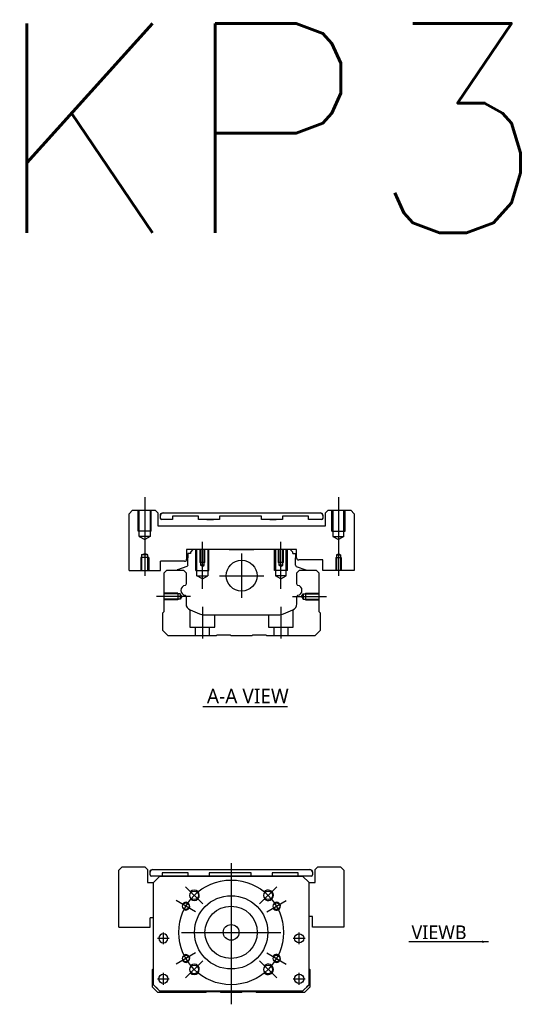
# Model space of a CAD drawing. Header units: millimetres. Extents: x -257 to 3135, y -1556 to 860.
# Tile 13 of 15: x -257 to -68, y -260 to 117. Entities that reach past the tile are written whole.
import ezdxf
from ezdxf.lldxf.tags import DXFTag

# ---------------------------------------------------------------- set-up
doc = ezdxf.new("R2010")
doc.units = ezdxf.units.MM
doc.layers.get('0').update_dxf_attribs({"linetype": 'CONTINUOUS'})
doc.styles.add('CHN', font='msjhbd.ttf')
doc.styles.add('DIM-7', font='SIMPLEX.shx', dxfattribs={"width": 0.7, "bigfont": 'chineset.shx'})
doc.styles.get("Standard").update_dxf_attribs({"font": 'txt.shx', "height": 0.5})
tags = doc.linetypes.add('DASHED', pattern=[25.72, 12.86, -12.86]).pattern_tags.tags
tags[6:7] = [DXFTag(74, 4), DXFTag(75, 0), DXFTag(340, '0'), DXFTag(46, 0.0), DXFTag(50, 0.0), DXFTag(44, 0.0), DXFTag(45, 0.0)]
tags[4:5] = [DXFTag(74, 4), DXFTag(75, 0), DXFTag(340, '0'), DXFTag(46, 0.0), DXFTag(50, 0.0), DXFTag(44, 0.0), DXFTag(45, 0.0)]
doc.dimstyles.new('CNS', dxfattribs={"dimtxt": 3.5, "dimasz": 2.5, "dimexe": 1, "dimexo": 1, "dimgap": 1, "dimtad": 1, "dimdsep": 46, "dimtxsty": 'DIM-7', "dimcen": 0.09, "dimclrd": 4, "dimclre": 4, "dimclrt": 1, "dimadec": 0, "dimazin": 0, "dimtfac": 1, "dimtmove": 0, "dimatfit": 3, "dimfxl": 0, "dimtvp": 0.971429, "dimtolj": 1, "dimarcsym": 0})

msp = doc.modelspace()

# ---------------------------------------------------------------- linework, layer by layer
at = {"ltscale": 0.1}
for p, q in [((-209.1, -65.83), (-209.1, -95.88)), ((-135.1, -65.83), (-135.1, -95.88)), ((-187.1, -100.83), (-187.1, -82.83)), ((-157.1, -100.83), (-157.1, -82.83)), ((-191.56, -103.78), (-204.56, -103.78)), ((-152.65, -103.78), (-139.65, -103.78)), ((-187.1, -107.78), (-187.1, -119.78)), ((-157.1, -107.78), (-157.1, -119.78))]:
    msp.add_line(p, q, dxfattribs=at)
at = {"linetype": 'Continuous'}
for p, q in [((-213.81, -70.83), (-215.1, -72.13)), ((-213.81, -70.83), (-205.1, -70.83)), ((-204.1, -71.83), (-205.1, -70.83)), ((-139.1, -70.83), (-140.1, -71.83)), ((-139.1, -70.83), (-130.4, -70.83)), ((-129.1, -72.13), (-130.4, -70.83)), ((-204.1, -71.83), (-204.1, -76.83)), ((-203.1, -73.83), (-203.1, -72.83)), ((-203.1, -72.83), (-203.1, -72.83)), ((-198.54, -74.33), (-202.6, -74.33)), ((-198.54, -74.33), (-202.6, -74.33)), ((-202.1, -71.83), (-142.1, -71.83)), ((-202.1, -71.83), (-142.1, -71.83)), ((-198.54, -73.13), (-198.54, -74.33)), ((-198.54, -73.13), (-198.54, -73.13)), ((-188.54, -73.13), (-198.54, -73.13)), ((-188.54, -73.13), (-198.54, -73.13)), ((-188.54, -74.33), (-188.54, -73.13)), ((-188.54, -73.13), (-188.54, -73.13)), ((-180.54, -74.33), (-188.54, -74.33)), ((-180.54, -74.33), (-188.54, -74.33)), ((-185.33, -71.83), (-185.33, -71.83)), ((-185.33, -71.83), (-182.88, -71.83)), ((-185.33, -71.83), (-182.88, -71.83)), ((-185.33, -74.33), (-182.88, -74.33)), ((-182.88, -71.83), (-182.88, -71.83)), ((-182.88, -74.33), (-182.88, -74.33)), ((-180.54, -73.13), (-180.54, -74.33)), ((-180.54, -73.13), (-180.54, -73.13)), ((-164.54, -73.13), (-180.54, -73.13)), ((-164.54, -73.13), (-180.54, -73.13)), ((-164.54, -74.33), (-164.54, -73.13)), ((-164.54, -73.13), (-164.54, -73.13)), ((-156.54, -74.33), (-164.54, -74.33)), ((-156.54, -74.33), (-164.54, -74.33)), ((-161.33, -71.83), (-161.33, -71.83)), ((-161.33, -71.83), (-158.88, -71.83)), ((-161.33, -71.83), (-158.88, -71.83)), ((-161.33, -74.33), (-158.88, -74.33)), ((-158.88, -71.83), (-158.88, -71.83)), ((-158.88, -74.33), (-158.88, -74.33)), ((-156.54, -73.13), (-156.54, -74.33)), ((-156.54, -73.13), (-156.54, -73.13)), ((-146.54, -73.13), (-156.54, -73.13)), ((-146.54, -73.13), (-156.54, -73.13)), ((-146.54, -74.33), (-146.54, -73.13)), ((-146.54, -73.13), (-146.54, -73.13)), ((-141.6, -74.33), (-146.54, -74.33)), ((-141.6, -74.33), (-146.54, -74.33)), ((-141.1, -72.83), (-141.1, -73.83)), ((-141.1, -72.83), (-141.1, -72.83)), ((-140.1, -76.83), (-140.1, -71.83)), ((-129.1, -72.13), (-129.1, -93.83)), ((-204.1, -76.83), (-140.1, -76.83)), ((-151.1, -85.83), (-193.1, -85.83)), ((-193.1, -85.83), (-193.1, -89.53)), ((-190.68, -85.83), (-191.68, -86.83)), ((-182.8, -85.83), (-190.68, -85.83)), ((-176.8, -85.83), (-167.4, -85.83)), ((-153.53, -85.83), (-161.4, -85.83)), ((-152.53, -86.83), (-153.53, -85.83)), ((-151.1, -89.03), (-151.1, -85.83)), ((-192.68, -87.33), (-192.68, -89.03)), ((-191.68, -87.33), (-192.68, -87.33)), ((-192.68, -91.83), (-192.68, -89.03)), ((-191.68, -86.83), (-191.68, -87.33)), ((-152.53, -87.33), (-152.53, -86.83)), ((-152.53, -87.33), (-151.53, -87.33)), ((-151.53, -87.33), (-151.53, -89.03)), ((-151.53, -91.83), (-151.53, -89.03)), ((-141.1, -89.83), (-150.3, -89.83)), ((-141.1, -93.83), (-141.1, -89.83)), ((-203.15, -93.88), (-203.1, -93.83)), ((-193.9, -90.33), (-203.1, -90.33)), ((-203.1, -93.83), (-203.1, -90.33)), ((-201.65, -94.78), (-200.65, -93.78)), ((-200.65, -93.78), (-194.33, -93.78)), ((-196.71, -93.76), (-196.72, -93.78)), ((-193.01, -92.3), (-196.58, -93.6)), ((-194.33, -93.78), (-193.33, -94.78)), ((-151.2, -92.3), (-147.63, -93.6)), ((-150.98, -94.78), (-149.98, -93.78)), ((-149.98, -93.78), (-143.65, -93.78)), ((-147.5, -93.76), (-147.49, -93.78)), ((-143.65, -93.78), (-142.65, -94.78)), ((-141.1, -93.83), (-141.06, -93.88)), ((-129.15, -93.88), (-141.06, -93.88)), ((-129.15, -93.88), (-129.1, -93.83)), ((-201.65, -109.48), (-201.65, -94.78)), ((-193.33, -94.78), (-193.33, -99.06)), ((-150.98, -99.06), (-150.98, -94.78)), ((-142.65, -94.78), (-142.65, -109.48)), ((-193.33, -103.8), (-193.33, -106.62)), ((-150.98, -106.62), (-150.98, -103.8)), ((-191.78, -108.92), (-188.22, -110.4)), ((-156.08, -110.4), (-152.52, -108.92)), ((-202.15, -109.98), (-201.65, -109.48)), ((-202.15, -116.78), (-202.15, -109.98)), ((-186.31, -110.78), (-158, -110.78)), ((-142.65, -109.48), (-142.15, -109.98)), ((-142.15, -109.98), (-142.15, -116.78)), ((-200.15, -118.78), (-202.15, -116.78)), ((-181.8, -118.78), (-200.15, -118.78)), ((-181.45, -118.53), (-181.8, -118.78)), ((-176.45, -118.53), (-181.45, -118.53)), ((-176.1, -118.78), (-176.45, -118.53)), ((-168.2, -118.78), (-176.1, -118.78)), ((-167.85, -118.53), (-168.2, -118.78)), ((-162.85, -118.53), (-167.85, -118.53)), ((-162.5, -118.78), (-162.85, -118.53)), ((-144.15, -118.78), (-162.5, -118.78)), ((-142.15, -116.78), (-144.15, -118.78)), ((-217.76, -207.14), (-219.05, -208.43)), ((-219.05, -230.14), (-219.05, -208.43)), ((-217.76, -207.14), (-209.05, -207.14)), ((-208.05, -208.14), (-209.05, -207.14)), ((-208.05, -208.14), (-208.05, -213.14)), ((-207.05, -209.14), (-207.05, -209.14)), ((-207.05, -210.14), (-207.05, -209.14)), ((-203.3, -210.64), (-206.55, -210.64)), ((-206.05, -208.14), (-146.05, -208.14)), ((-206.05, -208.14), (-146.05, -208.14)), ((-205.8, -213.14), (-203.3, -210.64)), ((-203.3, -210.64), (-205.8, -213.14)), ((-203.3, -210.64), (-148.8, -210.64)), ((-148.8, -210.64), (-203.3, -210.64)), ((-148.8, -210.64), (-203.3, -210.64)), ((-202.49, -209.44), (-202.49, -210.64)), ((-192.49, -209.44), (-202.49, -209.44)), ((-192.49, -210.64), (-192.49, -209.44)), ((-184.49, -209.44), (-184.49, -210.64)), ((-168.49, -209.44), (-184.49, -209.44)), ((-168.49, -210.64), (-168.49, -209.44)), ((-160.49, -209.44), (-160.49, -210.64)), ((-150.49, -209.44), (-160.49, -209.44)), ((-150.49, -210.64), (-150.49, -209.44)), ((-145.55, -210.64), (-150.49, -210.64)), ((-148.8, -210.64), (-146.3, -213.14)), ((-146.3, -213.14), (-148.8, -210.64)), ((-145.05, -209.14), (-145.05, -209.14)), ((-145.05, -209.14), (-145.05, -210.14)), ((-143.05, -207.14), (-144.05, -208.14)), ((-144.05, -213.14), (-144.05, -208.14)), ((-143.05, -207.14), (-134.35, -207.14)), ((-133.05, -208.43), (-134.35, -207.14)), ((-133.05, -208.43), (-133.05, -230.14)), ((-208.05, -213.14), (-205.8, -213.14)), ((-205.8, -252.14), (-205.8, -213.14)), ((-146.31, -213.14), (-144.05, -213.14)), ((-146.3, -252.14), (-146.3, -213.14)), ((-207.05, -230.14), (-207.05, -226.64)), ((-205.8, -226.64), (-207.05, -226.64)), ((-145.06, -226.14), (-146.3, -226.14)), ((-145.06, -230.14), (-145.06, -226.14)), ((-219.05, -230.14), (-219.01, -230.18)), ((-219.01, -230.18), (-207.1, -230.18)), ((-207.1, -230.18), (-207.05, -230.14)), ((-145.06, -230.14), (-145.01, -230.18)), ((-133.1, -230.18), (-145.01, -230.18)), ((-133.1, -230.18), (-133.05, -230.14)), ((-206.1, -246.29), (-205.8, -245.99)), ((-206.1, -253.09), (-206.1, -246.29)), ((-146.3, -246.09), (-146.1, -246.29)), ((-146.1, -246.29), (-146.1, -253.09)), ((-204.1, -255.09), (-206.1, -253.09)), ((-205.8, -252.14), (-203.3, -254.64)), ((-203.3, -254.64), (-204.8, -253.14)), ((-185.75, -255.09), (-204.1, -255.09)), ((-203.3, -254.64), (-203.3, -254.64)), ((-148.8, -254.64), (-203.3, -254.64)), ((-148.8, -254.64), (-203.3, -254.64)), ((-185.4, -254.84), (-185.75, -255.09)), ((-180.4, -254.84), (-185.4, -254.84)), ((-180.05, -255.09), (-180.4, -254.84)), ((-172.15, -255.09), (-180.05, -255.09)), ((-171.8, -254.84), (-172.15, -255.09)), ((-166.8, -254.84), (-171.8, -254.84)), ((-166.45, -255.09), (-166.8, -254.84)), ((-148.1, -255.09), (-166.45, -255.09)), ((-148.8, -254.64), (-146.3, -252.14)), ((-146.1, -253.09), (-148.1, -255.09))]:
    msp.add_line(p, q, dxfattribs=at)
at = {"linetype": 'DASHED', "ltscale": 0.3}
for p, q in [((-211.6, -78.83), (-211.6, -70.83)), ((-211.2, -80.83), (-211.2, -70.83)), ((-207, -70.83), (-207, -80.83)), ((-206.6, -78.83), (-206.6, -70.83)), ((-137.6, -78.83), (-137.6, -70.83)), ((-137.2, -70.83), (-137.2, -80.83)), ((-133, -80.83), (-133, -70.83)), ((-132.6, -78.83), (-132.6, -70.83)), ((-206.6, -78.83), (-211.6, -78.83)), ((-137.6, -78.83), (-132.6, -78.83)), ((-207, -80.83), (-211.2, -80.83)), ((-211.2, -80.83), (-209.1, -82.04)), ((-207, -80.83), (-209.1, -82.04)), ((-137.2, -80.83), (-133, -80.83)), ((-137.2, -80.83), (-135.1, -82.04)), ((-133, -80.83), (-135.1, -82.04))]:
    msp.add_line(p, q, dxfattribs=at)
for p, q in [((-215.1, -93.83), (-215.1, -72.13)), ((-215.1, -93.83), (-215.06, -93.88)), ((-215.06, -93.88), (-203.15, -93.88)), ((-186.86, -145.77), (-154.62, -145.77)), ((-204.24, -234.39), (-199.74, -234.39)), ((-204.24, -234.39), (-199.74, -234.39)), ((-152.37, -234.39), (-147.87, -234.39)), ((-152.37, -234.39), (-147.87, -234.39)), ((-204.24, -249.89), (-199.74, -249.89)), ((-204.24, -249.89), (-199.74, -249.89)), ((-152.37, -249.89), (-147.87, -249.89)), ((-152.37, -249.89), (-147.87, -249.89))]:
    msp.add_line(p, q)
at = {"linetype": 'DASHED', "ltscale": 0.1}
for p, q in [((-189.6, -93.83), (-189.6, -85.83)), ((-189.17, -95.83), (-189.17, -85.83)), ((-188.1, -85.83), (-188.1, -90.83)), ((-187.84, -85.83), (-187.84, -91.83)), ((-186.36, -91.83), (-186.36, -85.83)), ((-186.1, -90.83), (-186.1, -85.83)), ((-185.04, -85.83), (-185.04, -95.83)), ((-184.6, -93.83), (-184.6, -85.83)), ((-159.6, -93.83), (-159.6, -85.83)), ((-159.17, -85.83), (-159.17, -95.83)), ((-158.1, -85.83), (-158.1, -90.83)), ((-157.84, -85.83), (-157.84, -91.83)), ((-156.36, -91.83), (-156.36, -85.83)), ((-156.1, -90.83), (-156.1, -85.83)), ((-155.04, -95.83), (-155.04, -85.83)), ((-154.6, -93.83), (-154.6, -85.83)), ((-207.6, -88.88), (-210.6, -88.88)), ((-210.6, -88.88), (-210.6, -93.88)), ((-210.28, -87.88), (-209.1, -87.31)), ((-210.28, -87.88), (-210.28, -93.88)), ((-207.93, -87.88), (-210.28, -87.88)), ((-207.93, -87.88), (-209.1, -87.31)), ((-207.93, -93.88), (-207.93, -87.88)), ((-207.6, -88.88), (-207.6, -93.88)), ((-136.1, -88.88), (-134.1, -88.88)), ((-136.1, -88.88), (-136.1, -93.88)), ((-135.84, -87.88), (-135.1, -87.45)), ((-135.84, -87.88), (-134.36, -87.88)), ((-135.84, -87.88), (-135.84, -93.88)), ((-134.36, -87.88), (-135.1, -87.45)), ((-134.36, -87.88), (-134.36, -93.88)), ((-134.1, -88.88), (-134.1, -93.88)), ((-189.6, -93.83), (-184.6, -93.83)), ((-186.1, -90.83), (-188.1, -90.83)), ((-186.36, -91.83), (-187.84, -91.83)), ((-187.1, -92.26), (-187.84, -91.83)), ((-187.1, -92.26), (-186.36, -91.83)), ((-154.6, -93.83), (-159.6, -93.83)), ((-156.1, -90.83), (-158.1, -90.83)), ((-156.36, -91.83), (-157.84, -91.83)), ((-157.1, -92.26), (-157.84, -91.83)), ((-157.1, -92.26), (-156.36, -91.83)), ((-189.17, -95.83), (-185.04, -95.83)), ((-187.1, -97.03), (-189.17, -95.83)), ((-187.1, -97.03), (-185.04, -95.83)), ((-155.04, -95.83), (-159.17, -95.83)), ((-157.1, -97.03), (-159.17, -95.83)), ((-157.1, -97.03), (-155.04, -95.83)), ((-196.52, -102.48), (-201.52, -102.48)), ((-195.52, -102.78), (-201.52, -102.78)), ((-195.52, -104.79), (-201.52, -104.79)), ((-196.52, -105.08), (-201.52, -105.08)), ((-196.52, -102.48), (-196.52, -105.08)), ((-196.52, -104.86), (-196.52, -104.91)), ((-195.52, -102.78), (-195.52, -104.79)), ((-194.94, -103.78), (-195.52, -102.78)), ((-194.94, -103.78), (-195.52, -104.79)), ((-149.23, -103.78), (-148.65, -102.78)), ((-149.23, -103.78), (-148.65, -104.79)), ((-148.65, -102.78), (-148.65, -104.79)), ((-148.65, -102.78), (-142.65, -102.78)), ((-148.65, -104.79), (-142.65, -104.79)), ((-147.65, -102.48), (-147.65, -105.08)), ((-147.65, -102.48), (-142.65, -102.48)), ((-147.65, -104.86), (-147.65, -104.91)), ((-147.65, -105.08), (-142.65, -105.08)), ((-191.85, -108.91), (-191.85, -115.48)), ((-152.35, -115.48), (-152.35, -108.85)), ((-182.35, -115.48), (-182.35, -110.78)), ((-161.85, -110.78), (-161.85, -115.48)), ((-191.85, -115.48), (-182.35, -115.48)), ((-189.85, -115.48), (-189.85, -118.78)), ((-184.35, -118.78), (-184.35, -115.48)), ((-161.85, -115.48), (-152.35, -115.48)), ((-159.85, -115.48), (-159.85, -118.78)), ((-154.35, -118.78), (-154.35, -115.48))]:
    msp.add_line(p, q, dxfattribs=at)
at = {"ltscale": 0.3}
for p, q in [((-172.1, -87.33), (-172.1, -104.33)), ((-180.6, -95.83), (-163.6, -95.83)), ((-176.1, -205.64), (-176.1, -259.64)), ((-186.96, -221.28), (-193.53, -214.71)), ((-165.25, -221.28), (-158.67, -214.71)), ((-189.74, -224.26), (-197.11, -220.01)), ((-162.46, -224.26), (-155.1, -220.01)), ((-201.99, -236.64), (-201.99, -232.14)), ((-201.99, -236.64), (-201.99, -232.14)), ((-195.1, -232.14), (-157.1, -232.14)), ((-150.12, -236.64), (-150.12, -232.14)), ((-150.12, -236.64), (-150.12, -232.14)), ((-189.74, -240.01), (-197.11, -244.26)), ((-162.46, -240.01), (-155.1, -244.26)), ((-186.96, -242.99), (-193.53, -249.57)), ((-165.25, -242.99), (-158.67, -249.57)), ((-201.99, -252.14), (-201.99, -247.64)), ((-201.99, -252.14), (-201.99, -247.64)), ((-150.12, -252.14), (-150.12, -247.64)), ((-150.12, -252.14), (-150.12, -247.64))]:
    msp.add_line(p, q, dxfattribs=at)
at = {"linetype": 'DASHED'}
for p, q in [((-203.3, -210.64), (-203.3, -210.64)), ((-202.49, -209.44), (-202.49, -209.44)), ((-192.49, -209.44), (-192.49, -209.44)), ((-192.49, -210.64), (-192.49, -210.64)), ((-186.83, -210.64), (-189.28, -210.64)), ((-184.49, -209.44), (-184.49, -209.44)), ((-184.49, -210.64), (-184.49, -210.64)), ((-168.49, -209.44), (-168.49, -209.44)), ((-168.49, -210.64), (-168.49, -210.64)), ((-165.28, -210.64), (-162.83, -210.64)), ((-160.49, -209.44), (-160.49, -209.44)), ((-160.49, -210.64), (-160.49, -210.64)), ((-150.49, -209.44), (-150.49, -209.44)), ((-148.8, -210.64), (-148.8, -210.64)), ((-205.8, -213.14), (-205.8, -213.14)), ((-146.3, -213.14), (-146.3, -213.14)), ((-203.74, -234.39), (-203.74, -234.39)), ((-200.24, -234.39), (-200.24, -234.39)), ((-151.87, -234.39), (-151.87, -234.39)), ((-148.37, -234.39), (-148.37, -234.39)), ((-205.8, -237.64), (-205.8, -237.64)), ((-146.3, -237.64), (-146.3, -237.64)), ((-203.74, -249.89), (-203.74, -249.89)), ((-200.24, -249.89), (-200.24, -249.89)), ((-204.8, -253.14), (-204.8, -253.14)), ((-148.8, -254.64), (-148.8, -254.64)), ((-146.3, -252.14), (-147.3, -253.14)), ((-147.3, -253.14), (-147.3, -253.14))]:
    msp.add_line(p, q, dxfattribs=at)
at = {"linetype": 'Continuous'}
for centre, radius in [((-172.1, -95.83), 5.9), ((-190.25, -217.99), 1.65), ((-176.1, -232.14), 14), ((-161.96, -217.99), 1.65), ((-193.43, -222.14), 1.25), ((-158.78, -222.14), 1.25), ((-176.1, -232.14), 10), ((-176.1, -232.14), 3), ((-150.12, -234.39), 1.75), ((-193.43, -242.14), 1.25), ((-158.78, -242.14), 1.25), ((-201.99, -249.89), 1.75), ((-190.25, -246.28), 1.65), ((-161.96, -246.28), 1.65), ((-150.12, -249.89), 1.75)]:
    msp.add_circle(centre, radius, dxfattribs=at)
at = {"ltscale": 0.3}
msp.add_circle((-176.1, -232.14), 20, dxfattribs=at)
at = {"linetype": 'Continuous', "extrusion": (0, 0, -1)}
msp.add_circle((201.99, -234.39), 1.75, dxfattribs=at)
at = {"linetype": 'Continuous'}
for centre, radius, start, end in [((-202.1, -72.83), 1, 90, 180), ((-202.6, -73.83), 0.5, 180, 269.97), ((-142.1, -72.83), 1, 0, 90), ((-141.6, -73.83), 0.5, 270, 0), ((-193.9, -89.53), 0.8, 270, 0), ((-150.3, -89.03), 0.8, 180, 270), ((-196.51, -93.78), 0.2, 109.8983, 172.0917), ((-151.03, -91.83), 0.5, 180, 250.1017), ((-193.33, -101.43), 1.93, 99.5288, 260.4712), ((-150.97, -101.43), 1.93, 279.5288, 80.4712), ((-190.83, -106.62), 2.5, 180, 247.4572), ((-153.48, -106.62), 2.5, 292.5428, 0), ((-186.31, -105.78), 5, 247.4572, 270), ((-158, -105.78), 5, 270, 292.5428), ((-206.05, -209.14), 1, 90, 180), ((-206.55, -210.14), 0.5, 180, 269.97), ((-146.05, -209.14), 1, 0, 90), ((-145.55, -210.14), 0.5, 270, 0)]:
    msp.add_arc(centre, radius, start, end, dxfattribs=at)
at = {"linetype": 'Continuous', "extrusion": (0, 0, -1)}
for centre, radius, start, end in [((202.1, -72.83), 1, 0, 90), ((202.6, -73.83), 0.5, 270.03, 0), ((142.1, -72.83), 1, 90, 180), ((141.6, -73.83), 0.5, 180, 270), ((193.18, -91.83), 0.5, 180, 250.1017), ((147.69, -93.78), 0.2, 109.8983, 172.0917), ((193.83, -99.06), 0.5, 180, 249.8105), ((150.48, -99.06), 0.5, 290.1895, 0), ((193.83, -103.8), 0.5, 110.1895, 180), ((150.48, -103.8), 0.5, 0, 69.8105), ((206.05, -209.14), 1, 0, 90), ((146.05, -209.14), 1, 90, 180)]:
    msp.add_arc(centre, radius, start, end, dxfattribs=at)
for centre, radius, start, end in [((-190.25, -217.99), 2, 227.8658, 135), ((-161.96, -217.99), 2, 225, 137.8658), ((-193.43, -222.14), 1.5, 242.1491, 150), ((-158.78, -222.14), 1.5, 210, 122.1491), ((-193.43, -242.14), 1.5, 210, 117.8509), ((-158.78, -242.14), 1.5, 237.8509, 150), ((-190.25, -246.28), 2, 225, 132.134), ((-161.96, -246.28), 2, 222.1342, 135)]:
    msp.add_arc(centre, radius, start, end)

# ---------------------------------------------------------------- texts
at = {"insert": (-267.88, 115.24), "char_height": 80, "attachment_point": 1}
msp.add_mtext('KP33-N-C', dxfattribs=at)
at = {"style": 'CHN'}
for s, insert, char_height, attachment_point in [('A-A VIEW', (-185.37, -141.83), 5.6, 4), ('VIEWB', (-86.19, -234.74), 5.25, 9)]:
    msp.add_mtext(s, dxfattribs=dict(at, insert=insert, char_height=char_height, attachment_point=attachment_point))

# ---------------------------------------------------------------- leaders
at = {"annotation_type": 0, "has_hookline": 1, "hookline_direction": 1, "text_width": 22.04}
msp.add_leader([(-77.75, -235.73), (-85.19, -235.74)], dimstyle='CNS', override={"dimgap": 1, "dimtad": 1}, dxfattribs=at)

doc.saveas('drawing.dxf')
